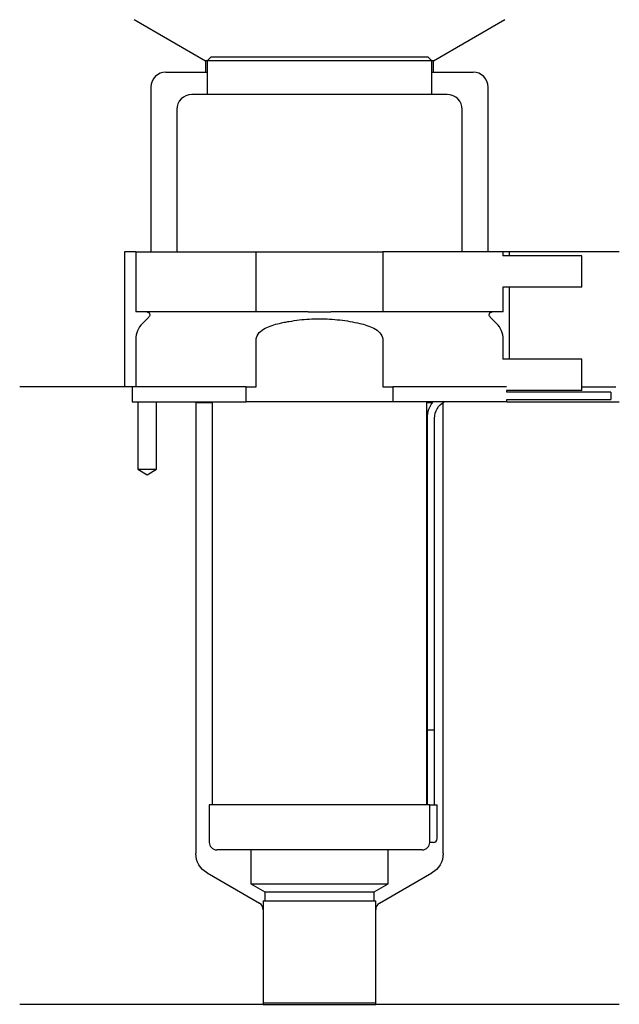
# Model space of a CAD drawing. Header units: inches. Extents: x 24 to 104, y 208 to 340.
import ezdxf

# ---------------------------------------------------------------- set-up
doc = ezdxf.new("R2010")
doc.units = ezdxf.units.IN
for name, color, linetype in [('201', 7, 'Continuous'), ('30', 7, 'Continuous'), ('32', 7, 'Continuous')]:
    doc.layers.add(name, color=color, linetype=linetype)

msp = doc.modelspace()

# ---------------------------------------------------------------- linework, layer by layer
at = {"layer": '201', "color": 113}
for p, q in [((39.52, 339.61), (49.05, 334.11)), ((79.45, 334.11), (88.98, 339.61)), ((49.05, 334.11), (49.05, 332.61)), ((49.25, 334.11), (49.05, 334.11)), ((79.45, 334.11), (79.25, 334.11)), ((79.45, 332.61), (79.45, 334.11)), ((43.75, 332.61), (49.05, 332.61)), ((49.05, 332.61), (49.25, 332.61)), ((79.25, 332.61), (79.45, 332.61)), ((79.45, 332.61), (84.75, 332.61)), ((41.75, 330.61), (41.75, 308.61)), ((86.75, 308.61), (86.75, 330.61)), ((38.25, 308.61), (38.25, 290.61)), ((39.75, 308.61), (38.25, 308.61)), ((104.25, 308.61), (88.75, 308.61)), ((89.55, 308.61), (89.55, 308.11)), ((89.55, 303.91), (89.55, 294.31)), ((39.25, 290.61), (24.25, 290.61)), ((38.25, 290.61), (24.25, 290.61)), ((39.25, 290.61), (39.25, 288.61)), ((99.25, 290.61), (103.8, 290.61)), ((99.25, 290.61), (103.8, 290.61)), ((40, 288.61), (40, 279.61)), ((42.5, 279.61), (42.5, 288.61)), ((47.65, 288.61), (47.75, 288.51)), ((47.75, 288.51), (47.75, 228.32)), ((47.75, 288.51), (49.95, 288.51)), ((78.55, 288.51), (79.3, 288.51)), ((80.74, 288.51), (80.75, 288.51)), ((80.75, 288.51), (80.76, 288.52)), ((80.75, 228.32), (80.75, 288.51)), ((89.25, 288.61), (104.25, 288.61)), ((40, 279.61), (41.25, 278.88)), ((41.25, 278.88), (42.5, 279.61)), ((49.25, 225.72), (56.24, 221.68)), ((72.25, 221.68), (79.25, 225.72)), ((56.74, 220.82), (56.74, 208.19)), ((71.75, 208.19), (71.75, 220.82)), ((56.74, 208.19), (24.25, 208.19)), ((56.74, 208.19), (71.75, 208.19)), ((104.25, 208.19), (71.75, 208.19))]:
    msp.add_line(p, q, dxfattribs=at)
for centre, radius, start, end in [((43.75, 330.61), 2, 90, 180), ((84.75, 330.61), 2, 0, 90), ((55.74, 220.82), 1, 0, 60), ((72.75, 220.82), 1, 120, 180)]:
    msp.add_arc(centre, radius, start, end, dxfattribs=at)
at = {"layer": '201', "color": 113, "extrusion": (0, 0, -1)}
for centre, start, end in [((-50.75, 228.32), -60, 0), ((-77.75, 228.32), 180, 240)]:
    msp.add_arc(centre, 3, start, end, dxfattribs=at)
at = {"layer": '30', "color": 113}
for p, q in [((49.75, 334.61), (49.25, 334.11)), ((49.25, 334.11), (49.25, 329.61)), ((79.25, 334.11), (49.25, 334.11)), ((78.75, 334.61), (49.75, 334.61)), ((79.25, 334.11), (78.75, 334.61)), ((79.25, 329.61), (79.25, 334.11)), ((81.3, 329.61), (47.2, 329.61)), ((45.2, 327.61), (45.2, 308.61)), ((83.3, 308.61), (83.3, 327.61)), ((39.75, 308.61), (55.81, 308.61)), ((39.75, 308.61), (39.75, 300.61)), ((55.81, 300.61), (55.81, 308.61)), ((55.81, 308.61), (72.69, 308.61)), ((72.69, 308.61), (72.69, 300.61)), ((88.75, 308.61), (72.69, 308.61)), ((88.75, 308.11), (88.75, 308.61)), ((88.75, 300.61), (88.75, 303.91)), ((55.81, 300.61), (39.75, 300.61)), ((41.48, 299.92), (40.63, 299.07)), ((62.73, 300.61), (55.81, 300.61)), ((72.69, 300.61), (65.77, 300.61)), ((88.75, 300.61), (72.69, 300.61)), ((87.87, 299.07), (87.02, 299.92)), ((39.75, 296.95), (39.75, 290.61)), ((55.81, 290.61), (55.81, 296.95)), ((72.69, 296.95), (72.69, 290.61)), ((88.75, 294.31), (88.75, 296.95)), ((39.25, 290.61), (39.25, 288.61)), ((54.45, 290.61), (39.25, 290.61)), ((54.45, 288.61), (54.45, 290.61)), ((54.45, 290.61), (55.81, 290.61)), ((72.69, 290.61), (74.05, 290.61)), ((74.05, 290.61), (74.05, 288.61)), ((89.22, 290.61), (74.05, 290.61)), ((89.25, 289.91), (89.25, 290.11)), ((103.1, 289.91), (89.25, 289.91)), ((103.1, 289.91), (103.1, 288.91)), ((39.25, 288.61), (54.45, 288.61)), ((40, 288.61), (40, 279.61)), ((42.5, 279.61), (42.5, 288.61)), ((49.95, 288.61), (49.95, 234.81)), ((74.05, 288.61), (54.45, 288.61)), ((89.25, 288.61), (74.05, 288.61)), ((78.55, 234.81), (78.55, 288.61)), ((89.25, 288.91), (103.1, 288.91)), ((89.25, 288.61), (89.25, 288.91)), ((78.6, 286.41), (78.6, 244.81)), ((79.6, 244.81), (79.6, 286.41)), ((40, 279.61), (42.5, 279.61)), ((78.6, 244.81), (79.6, 244.81)), ((78.6, 244.81), (78.6, 234.81)), ((78.6, 244.81), (79.6, 244.81)), ((79.6, 234.81), (79.6, 244.81)), ((49.55, 234.81), (49.55, 229.81)), ((78.93, 234.81), (49.55, 234.81)), ((78.93, 234.81), (78.93, 230.31)), ((78.93, 234.81), (79.95, 234.81)), ((79.95, 230.31), (79.95, 234.81)), ((77.95, 228.81), (50.55, 228.81)), ((55.1, 228.81), (55.1, 224.27)), ((73.4, 224.27), (73.4, 228.81)), ((79.45, 229.81), (78.95, 229.81)), ((55.1, 224.27), (56.94, 223.21)), ((55.1, 224.27), (73.4, 224.27)), ((71.55, 223.21), (73.4, 224.27)), ((56.94, 223.21), (71.55, 223.21)), ((56.94, 223.21), (56.94, 222.01)), ((71.55, 222.01), (71.55, 223.21)), ((56.74, 222.01), (71.75, 222.01)), ((56.74, 222.01), (56.74, 208.41)), ((71.75, 208.41), (71.75, 222.01)), ((56.74, 208.41), (71.75, 208.41))]:
    msp.add_line(p, q, dxfattribs=at)
for centre, radius, start, end in [((47.2, 327.61), 2, 90, 180), ((81.3, 327.61), 2, 0, 90), ((42.75, 296.95), 3, 135, 180), ((85.75, 296.95), 3, 0, 45), ((82.1, 286.41), 3.5, 141.0539, 180), ((79.45, 230.31), 0.5, -90, 0), ((50.55, 229.81), 1, 180, 270), ((77.95, 229.81), 1, -90, 0)]:
    msp.add_arc(centre, radius, start, end, dxfattribs=at)
at = {"layer": '30', "color": 113, "extrusion": (0, 0, -1)}
for centre, radius, start, end in [((-41.2, 300.21), 0.4, 90, 225), ((-87.3, 300.21), 0.4, -45, 90), ((-82.1, 286.41), 2.5, 0, 61.6416)]:
    msp.add_arc(centre, radius, start, end, dxfattribs=at)
at = {"layer": '30', "color": 113}
for points, knots in [([(58.87, 299.07), (59.09, 299.12), (59.31, 299.17), (59.76, 299.26), (59.98, 299.3), (60.65, 299.41), (61.1, 299.48), (62.44, 299.64), (63.34, 299.69), (64.7, 299.69), (65.15, 299.68), (66.06, 299.62), (66.51, 299.58), (67.86, 299.43), (68.75, 299.27), (69.63, 299.07)], [0, 0, 0, 0, 0.0625, 0.0625, 0.125, 0.125, 0.25, 0.25, 0.5, 0.5, 0.625, 0.625, 0.75, 0.75, 1, 1, 1, 1]), ([(62.73, 300.61), (63.23, 300.61), (63.74, 300.6), (64.27, 300.6), (64.3, 300.6), (64.37, 300.6), (64.46, 300.6), (64.68, 300.6), (64.87, 300.6), (65.26, 300.61), (65.51, 300.61), (65.77, 300.61)], [0, 0, 0, 0, 0.5, 0.5, 0.53125, 0.53125, 0.5625, 0.625, 0.75, 0.75, 1, 1, 1, 1]), ([(55.81, 296.95), (55.81, 297.28), (55.98, 297.59), (56.44, 298.08), (56.71, 298.27), (57.59, 298.73), (58.23, 298.92), (58.87, 299.07)], [0, 0, 0, 0, 0.25, 0.25, 0.5, 0.5, 1, 1, 1, 1]), ([(69.63, 299.07), (70.27, 298.92), (70.91, 298.73), (71.79, 298.26), (72.07, 298.07), (72.52, 297.59), (72.69, 297.28), (72.69, 296.95)], [0, 0, 0, 0, 0.5, 0.5, 0.75, 0.75, 1, 1, 1, 1]), ([(78.93, 230.31), (78.93, 230.25), (78.93, 230.19), (78.93, 230.09), (78.93, 230.04), (78.93, 229.95), (78.93, 229.92), (78.94, 229.86), (78.94, 229.83), (78.94, 229.82), (78.94, 229.81), (78.94, 229.81)], [0, 0, 0, 0, 0.20806, 0.20806, 0.416347, 0.416347, 0.62495, 0.62495, 0.835236, 0.835236, 1, 1, 1, 1])]:
    msp.add_open_spline(points, degree=3, knots=knots, dxfattribs=at)
at = {"layer": '32', "color": 113}
for p, q in [((99.25, 308.11), (88.72, 308.11)), ((99.25, 303.91), (99.25, 308.11)), ((99.25, 303.91), (88.72, 303.91)), ((99.25, 294.31), (88.72, 294.31)), ((99.25, 290.11), (99.25, 294.31)), ((99.25, 290.11), (89.22, 290.11))]:
    msp.add_line(p, q, dxfattribs=at)

doc.saveas('drawing.dxf')
